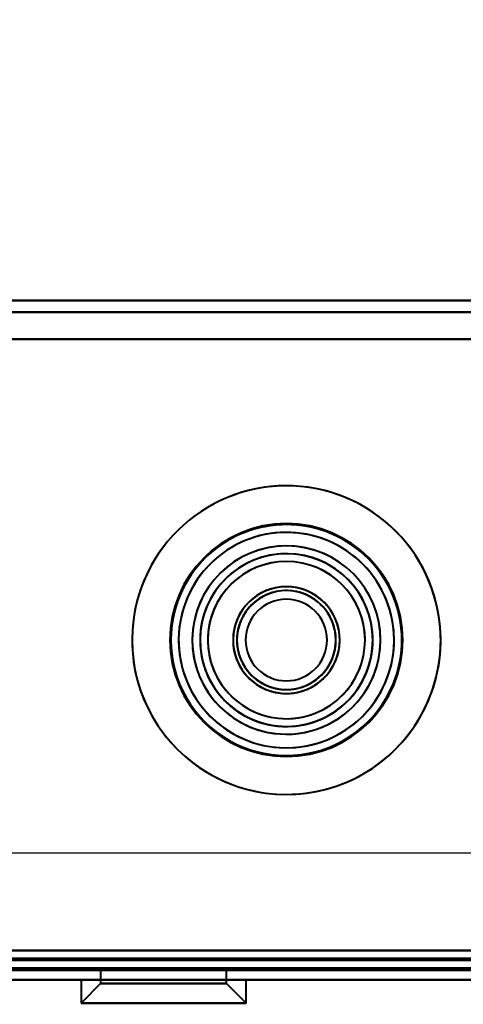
# Model space of a CAD drawing. Header units: millimetres. Extents: x -1321 to 1388, y -120 to 1267.
# Tile 17 of 88: x -380 to -357, y 127 to 178. Entities that reach past the tile are written whole.
import ezdxf

# ---------------------------------------------------------------- set-up
doc = ezdxf.new("R2010")
doc.units = ezdxf.units.MM
for name, color, linetype, lineweight in [('A-ANNO-DIMS', 211, 'Continuous', 30), ('A-ANNO-DIMS-20', 211, 'Continuous', 30), ('G-IMPT', 8, 'Continuous', 40)]:
    doc.layers.add(name, color=color, linetype=linetype, lineweight=lineweight)
doc.styles.add('Arial_1', font='arial.ttf', dxfattribs={"height": 60})
doc.dimstyles.new('Linéaire', dxfattribs={"dimscale": 304.8, "dimtxt": 61.215564, "dimasz": 0.131234, "dimexe": 0.131234, "dimexo": 0.131234, "dimgap": 0.131234, "dimtad": 1, "dimdec": 0, "dimzin": 0, "dimdsep": 46, "dimtxsty": 'Arial_1', "dimblk1": 'OBLIQUE', "dimblk2": 'OBLIQUE', "dimsah": 1, "dimcen": 0.09, "dimazin": 0, "dimtfac": 1, "dimtdec": 4, "dimtix": 1, "dimtmove": 0, "dimatfit": 3, "dimfxl": 1, "dimtvp": 1, "dimtfill": 1, "dimtolj": 1, "dimtzin": 0, "dimarcsym": 2})

# ---------------------------------------------------------------- blocks, each defined once
blk = doc.blocks.new('NEXA 1500 CALQUES_dwg-769064-Droite')
at = {"layer": 'G-IMPT'}
for p, q in [((381.4, 163.372), (-416.4, 163.372)), ((-416.4, 128.872), (416.4, 128.872)), ((-376.08, 128.872), (-376.08, 128.172)), ((-376.08, 128.872), (-376.08, 128.172)), ((-376.08, 128.872), (-369.58, 128.872)), ((-376.08, 128.872), (-369.58, 128.872)), ((-376.08, 128.872), (-369.58, 128.872)), ((-376.08, 128.872), (-369.58, 128.872)), ((-372.83, 128.872), (-376.08, 128.872)), ((-372.83, 128.872), (-376.08, 128.872)), ((-372.83, 128.872), (-376.08, 128.872)), ((-372.83, 128.872), (-376.08, 128.872)), ((-369.58, 128.872), (-372.83, 128.872)), ((-369.58, 128.872), (-372.83, 128.872)), ((-369.58, 128.172), (-369.58, 128.872)), ((-369.58, 128.172), (-369.58, 128.872)), ((400.5, 128.372), (-417.5, 128.372)), ((400.5, 128.372), (-417.5, 128.372)), ((-416.9, 128.372), (416.9, 128.372)), ((-416.9, 128.372), (381.9, 128.372)), ((-377.08, 128.372), (-377.08, 127.172)), ((-377.08, 128.372), (-377.08, 127.172)), ((-377.08, 128.372), (-372.83, 128.372)), ((-377.08, 128.372), (-372.83, 128.372)), ((-372.83, 128.372), (-377.08, 128.372)), ((-372.83, 128.372), (-377.08, 128.372)), ((-372.83, 128.372), (-368.58, 128.372)), ((-372.83, 128.372), (-368.58, 128.372)), ((-368.58, 128.372), (-372.83, 128.372)), ((-368.58, 128.372), (-372.83, 128.372)), ((-368.58, 127.172), (-368.58, 128.372)), ((-368.58, 127.172), (-368.58, 128.372)), ((-376.08, 128.172), (-377.08, 127.172)), ((-376.08, 128.172), (-377.08, 127.172)), ((-376.08, 128.172), (-372.83, 128.172)), ((-376.08, 128.172), (-372.83, 128.172)), ((-372.83, 128.172), (-376.08, 128.172)), ((-372.83, 128.172), (-376.08, 128.172)), ((-372.83, 128.172), (-369.58, 128.172)), ((-372.83, 128.172), (-369.58, 128.172)), ((-369.58, 128.172), (-372.83, 128.172)), ((-369.58, 128.172), (-372.83, 128.172)), ((-368.58, 127.172), (-369.58, 128.172)), ((-368.58, 127.172), (-369.58, 128.172)), ((-377.08, 127.172), (-372.83, 127.172)), ((-377.08, 127.172), (-372.83, 127.172)), ((-372.83, 127.172), (-377.08, 127.172)), ((-372.83, 127.172), (-377.08, 127.172)), ((-372.83, 127.172), (-368.58, 127.172)), ((-372.83, 127.172), (-368.58, 127.172)), ((-368.58, 127.172), (-372.83, 127.172)), ((-368.58, 127.172), (-372.83, 127.172))]:
    blk.add_line(p, q, dxfattribs=at)
at = {"layer": 'G-IMPT', "flags": 128}
for points in [[(-416.4, 163.372), (-216.95, 163.372), (-17.5, 163.372), (181.95, 163.372), (381.4, 163.372)], [(381.4, 163.372), (181.95, 163.372), (-17.5, 163.372), (-216.95, 163.372), (-416.4, 163.372)], [(-416.4, 163.372), (-216.95, 163.372), (-17.5, 163.372), (181.95, 163.372), (381.4, 163.372)], [(381.4, 163.372), (181.95, 163.372), (-17.5, 163.372), (-216.95, 163.372), (-416.4, 163.372)], [(-416.4, 162.772), (-216.95, 162.772), (-17.5, 162.772), (181.95, 162.772), (381.4, 162.772)], [(381.4, 162.772), (181.95, 162.772), (-17.5, 162.772), (-216.95, 162.772), (-416.4, 162.772)], [(381.4, 162.772), (181.95, 162.772), (-17.5, 162.772), (-216.95, 162.772), (-416.4, 162.772)], [(-416.4, 162.772), (-216.95, 162.772), (-17.5, 162.772), (181.95, 162.772), (381.4, 162.772)], [(381.4, 161.372), (181.95, 161.372), (-17.5, 161.372), (-216.95, 161.372), (-416.4, 161.372)], [(381.9, 161.372), (182.325, 161.372), (-17.25, 161.372), (-216.825, 161.372), (-416.4, 161.372)], [(381.4, 161.372), (181.95, 161.372), (-17.5, 161.372), (-216.95, 161.372), (-416.4, 161.372)], [(-416.4, 161.372), (-216.825, 161.372), (-17.25, 161.372), (182.325, 161.372), (381.9, 161.372)], [(-416.4, 161.372), (-216.95, 161.372), (-17.5, 161.372), (181.95, 161.372), (381.4, 161.372)], [(381.9, 161.372), (182.325, 161.372), (-17.25, 161.372), (-216.825, 161.372), (-416.4, 161.372)], [(-416.4, 161.372), (-216.825, 161.372), (-17.25, 161.372), (182.325, 161.372), (381.9, 161.372)], [(-416.4, 161.372), (-216.95, 161.372), (-17.5, 161.372), (181.95, 161.372), (381.4, 161.372)], [(-416.4, 129.872), (-216.95, 129.872), (-17.5, 129.872), (181.95, 129.872), (381.4, 129.872)], [(381.4, 129.872), (181.95, 129.872), (-17.5, 129.872), (-216.95, 129.872), (-416.4, 129.872)], [(-416.4, 129.872), (-216.95, 129.872), (-17.5, 129.872), (181.95, 129.872), (381.4, 129.872)], [(381.4, 129.872), (181.95, 129.872), (-17.5, 129.872), (-216.95, 129.872), (-416.4, 129.872)], [(381.4, 129.872), (181.95, 129.872), (-17.5, 129.872), (-216.95, 129.872), (-416.4, 129.872)], [(-416.4, 129.872), (-216.95, 129.872), (-17.5, 129.872), (181.95, 129.872), (381.4, 129.872)], [(-416.4, 129.872), (-216.95, 129.872), (-17.5, 129.872), (181.95, 129.872), (381.4, 129.872)], [(381.4, 129.872), (181.95, 129.872), (-17.5, 129.872), (-216.95, 129.872), (-416.4, 129.872)], [(-416.4, 129.472), (-208.2, 129.472), (0, 129.472), (208.2, 129.472), (416.4, 129.472)], [(416.4, 129.472), (208.2, 129.472), (0, 129.472), (-208.2, 129.472), (-416.4, 129.472)], [(-416.4, 129.472), (-216.825, 129.472), (-17.25, 129.472), (182.325, 129.472), (381.9, 129.472)], [(381.9, 129.472), (182.325, 129.472), (-17.25, 129.472), (-216.825, 129.472), (-416.4, 129.472)], [(381.9, 129.472), (182.325, 129.472), (-17.25, 129.472), (-216.825, 129.472), (-416.4, 129.472)], [(-416.4, 129.472), (-216.825, 129.472), (-17.25, 129.472), (182.325, 129.472), (381.9, 129.472)], [(-416.4, 129.372), (-208.2, 129.372), (0, 129.372), (208.2, 129.372), (416.4, 129.372)], [(416.4, 129.372), (208.2, 129.372), (0, 129.372), (-208.2, 129.372), (-416.4, 129.372)], [(416.4, 129.372), (208.2, 129.372), (0, 129.372), (-208.2, 129.372), (-416.4, 129.372)], [(-416.4, 129.372), (-208.2, 129.372), (0, 129.372), (208.2, 129.372), (416.4, 129.372)], [(-416.4, 129.372), (-208.2, 129.372), (0, 129.372), (208.2, 129.372), (416.4, 129.372)], [(416.4, 129.372), (208.2, 129.372), (0, 129.372), (-208.2, 129.372), (-416.4, 129.372)], [(416.9, 128.972), (208.45, 128.972), (0, 128.972), (-208.45, 128.972), (-416.9, 128.972)], [(-416.9, 128.972), (-208.45, 128.972), (0, 128.972), (208.45, 128.972), (416.9, 128.972)], [(-416.9, 128.972), (-208.45, 128.972), (0, 128.972), (208.45, 128.972), (416.9, 128.972)], [(416.9, 128.972), (208.45, 128.972), (0, 128.972), (-208.45, 128.972), (-416.9, 128.972)], [(-416.9, 128.972), (-208.45, 128.972), (0, 128.972), (208.45, 128.972), (416.9, 128.972)], [(416.9, 128.972), (208.45, 128.972), (0, 128.972), (-208.45, 128.972), (-416.9, 128.972)], [(-416.9, 128.972), (-217.2, 128.972), (-17.5, 128.972), (182.2, 128.972), (381.9, 128.972)], [(381.9, 128.972), (182.2, 128.972), (-17.5, 128.972), (-217.2, 128.972), (-416.9, 128.972)], [(-416.9, 128.972), (-217.2, 128.972), (-17.5, 128.972), (182.2, 128.972), (381.9, 128.972)], [(381.9, 128.972), (182.2, 128.972), (-17.5, 128.972), (-217.2, 128.972), (-416.9, 128.972)], [(-416.9, 128.972), (-217.2, 128.972), (-17.5, 128.972), (182.2, 128.972), (381.9, 128.972)], [(381.9, 128.972), (182.2, 128.972), (-17.5, 128.972), (-217.2, 128.972), (-416.9, 128.972)], [(416.9, 128.872), (208.45, 128.872), (0, 128.872), (-208.45, 128.872), (-416.9, 128.872)], [(-416.9, 128.872), (-208.45, 128.872), (0, 128.872), (208.45, 128.872), (416.9, 128.872)], [(381.9, 128.872), (182.2, 128.872), (-17.5, 128.872), (-217.2, 128.872), (-416.9, 128.872)], [(-416.9, 128.872), (-217.2, 128.872), (-17.5, 128.872), (182.2, 128.872), (381.9, 128.872)], [(381.5, 128.872), (182, 128.872), (-17.5, 128.872), (-217, 128.872), (-416.5, 128.872)], [(-416.5, 128.872), (-217, 128.872), (-17.5, 128.872), (182, 128.872), (381.5, 128.872)], [(381.5, 128.872), (182, 128.872), (-17.5, 128.872), (-217, 128.872), (-416.5, 128.872)], [(-416.5, 128.872), (-217, 128.872), (-17.5, 128.872), (182, 128.872), (381.5, 128.872)], [(416.4, 128.872), (208.2, 128.872), (0, 128.872), (-208.2, 128.872), (-416.4, 128.872)], [(-416.4, 128.872), (-208.2, 128.872), (0, 128.872), (208.2, 128.872), (416.4, 128.872)], [(416.4, 128.872), (208.2, 128.872), (0, 128.872), (-208.2, 128.872), (-416.4, 128.872)], [(-416.4, 128.872), (-208.2, 128.872), (0, 128.872), (208.2, 128.872), (416.4, 128.872)], [(-416.4, 128.872), (-208.2, 128.872), (0, 128.872), (208.2, 128.872), (416.4, 128.872)], [(416.4, 128.872), (208.2, 128.872), (0, 128.872), (-208.2, 128.872), (-416.4, 128.872)], [(-416.4, 128.872), (-208.2, 128.872), (0, 128.872), (208.2, 128.872), (416.4, 128.872)], [(416.4, 128.872), (208.2, 128.872), (0, 128.872), (-208.2, 128.872), (-416.4, 128.872)], [(-416.4, 128.872), (-208.2, 128.872), (0, 128.872), (208.2, 128.872), (416.4, 128.872)], [(416.4, 128.872), (208.2, 128.872), (0, 128.872), (-208.2, 128.872), (-416.4, 128.872)], [(416.4, 128.872), (208.2, 128.872), (0, 128.872), (-208.2, 128.872), (-416.4, 128.872)], [(-416.4, 128.872), (-208.2, 128.872), (0, 128.872), (208.2, 128.872), (416.4, 128.872)], [(416.9, 128.372), (208.45, 128.372), (0, 128.372), (-208.45, 128.372), (-416.9, 128.372)], [(400.5, 128.372), (196.15, 128.372), (-8.2, 128.372), (-212.55, 128.372), (-416.9, 128.372)], [(-416.9, 128.372), (-208.45, 128.372), (0, 128.372), (208.45, 128.372), (416.9, 128.372)], [(-416.9, 128.372), (-208.45, 128.372), (0, 128.372), (208.45, 128.372), (416.9, 128.372)], [(-416.9, 128.372), (-212.55, 128.372), (-8.2, 128.372), (196.15, 128.372), (400.5, 128.372)], [(416.9, 128.372), (208.45, 128.372), (0, 128.372), (-208.45, 128.372), (-416.9, 128.372)], [(381.9, 128.372), (182.2, 128.372), (-17.5, 128.372), (-217.2, 128.372), (-416.9, 128.372)], [(-416.9, 128.372), (-212.55, 128.372), (-8.2, 128.372), (196.15, 128.372), (400.5, 128.372)], [(-416.9, 128.372), (-212.55, 128.372), (-8.2, 128.372), (196.15, 128.372), (400.5, 128.372)], [(-416.9, 128.372), (-217.2, 128.372), (-17.5, 128.372), (182.2, 128.372), (381.9, 128.372)], [(400.5, 128.372), (196.15, 128.372), (-8.2, 128.372), (-212.55, 128.372), (-416.9, 128.372)], [(400.5, 128.372), (196.15, 128.372), (-8.2, 128.372), (-212.55, 128.372), (-416.9, 128.372)], [(400.5, 128.372), (196.15, 128.372), (-8.2, 128.372), (-212.55, 128.372), (-416.9, 128.372)], [(-416.9, 128.372), (-217.2, 128.372), (-17.5, 128.372), (182.2, 128.372), (381.9, 128.372)], [(-416.9, 128.372), (-212.55, 128.372), (-8.2, 128.372), (196.15, 128.372), (400.5, 128.372)], [(381.9, 128.372), (182.2, 128.372), (-17.5, 128.372), (-217.2, 128.372), (-416.9, 128.372)], [(381.9, 128.372), (182.2, 128.372), (-17.5, 128.372), (-217.2, 128.372), (-416.9, 128.372)], [(-416.9, 128.372), (-217.2, 128.372), (-17.5, 128.372), (182.2, 128.372), (381.9, 128.372)], [(381.9, 128.372), (182.2, 128.372), (-17.5, 128.372), (-217.2, 128.372), (-416.9, 128.372)], [(-416.9, 128.372), (-217.2, 128.372), (-17.5, 128.372), (182.2, 128.372), (381.9, 128.372)], [(381.9, 128.372), (183.8, 128.372), (-14.3, 128.372), (-212.4, 128.372), (-410.5, 128.372)], [(-410.5, 128.372), (-212.4, 128.372), (-14.3, 128.372), (183.8, 128.372), (381.9, 128.372)], [(381.9, 128.372), (183.8, 128.372), (-14.3, 128.372), (-212.4, 128.372), (-410.5, 128.372)], [(-410.5, 128.372), (-212.4, 128.372), (-14.3, 128.372), (183.8, 128.372), (381.9, 128.372)], [(381.9, 128.372), (183.8, 128.372), (-14.3, 128.372), (-212.4, 128.372), (-410.5, 128.372)], [(-410.5, 128.372), (-212.4, 128.372), (-14.3, 128.372), (183.8, 128.372), (381.9, 128.372)], [(-410.5, 128.372), (-212.4, 128.372), (-14.3, 128.372), (183.8, 128.372), (381.9, 128.372)], [(381.9, 128.372), (183.8, 128.372), (-14.3, 128.372), (-212.4, 128.372), (-410.5, 128.372)]]:
    blk.add_lwpolyline(points, dxfattribs=at)
at = {"layer": 'G-IMPT'}
for radius, start, end in [(7.95, 5.1074, 185.1074), (7.95, 5.1074, 185.1074), (7.95, 5.1074, 185.1074), (7.95, 5.1074, 185.1074), (7.95, 337.4773, 157.4773), (7.95, 337.4773, 157.4773), (7.95, 337.4773, 157.4773), (7.95, 337.4773, 157.4773), (6, 360, 180), (6, 0, 180), (6, 360, 180), (6, 360, 180), (6, 0, 180), (6, 0, 180), (6, 0, 180), (6, 360, 180), (6, 0, 180), (6, 0, 180), (6, 0, 180), (6, 360, 180), (6, 360, 180), (6, 0, 180), (5.95, 5.1074, 185.1074), (5.95, 5.1074, 185.1074), (5.95, 5.1074, 185.1074), (5.95, 337.4773, 157.4773), (5.95, 337.4773, 157.4773), (5.95, 337.4773, 157.4773), (5.55, 5.1074, 185.1074), (5.55, 5.1074, 185.1074), (5.55, 337.4773, 157.4773), (5.55, 337.4773, 157.4773), (4.85, 5.1074, 185.1074), (4.85, 5.1074, 185.1074), (4.85, 5.1074, 185.1074), (4.85, 5.1074, 185.1074), (4.85, 337.4773, 157.4773), (4.85, 337.4773, 157.4773), (4.85, 337.4773, 157.4773), (4.85, 337.4773, 157.4773), (4.45, 0, 180), (4.45, 5.1074, 185.1074), (4.45, 5.1074, 185.1074), (4.45, 5.1074, 185.1074), (4.45, 5.1074, 185.1074), (4.45, 5.1074, 185.1074), (4.45, 5.1074, 185.1074), (4.45, 0, 180), (4.45, 360, 180), (4.45, 342.5847, 162.5847), (4.45, 337.4773, 157.4773), (4.45, 0, 157.4773), (4.45, 337.4773, 157.4773), (4.45, 337.4773, 157.4773), (4.45, 337.4773, 157.4773), (4.45, 337.4773, 157.4773), (4.05, 0, 180), (4.05, 0, 180), (4.05, 342.5847, 162.5847), (4.05, 342.5847, 162.5847), (7.95, 157.4773, 337.4773), (7.95, 157.4773, 337.4773), (7.95, 157.4773, 337.4773), (7.95, 157.4773, 337.4773), (5.95, 157.4773, 337.4773), (5.95, 157.4773, 337.4773), (5.95, 157.4773, 337.4773), (2.75, 0, 180), (2.75, 360, 180), (2.75, 5.1074, 185.1074), (2.75, 5.1074, 185.1074), (2.75, 342.5847, 162.5847), (2.75, 342.5847, 162.5847), (2.55, 0, 180), (2.55, 0, 180), (2.55, 5.1074, 185.1074), (2.55, 5.1074, 185.1074), (2.55, 67.4773, 180), (2.55, 5.1074, 185.1074), (2.55, 5.1074, 185.1074), (2.55, 5.1074, 185.1074), (2.55, 5.1074, 185.1074), (2.75, 337.4773, 157.4773), (2.75, 337.4773, 157.4773), (2.55, 342.5847, 162.5847), (2.55, 67.4773, 157.4773), (2.55, 337.4773, 157.4773), (2.55, 337.4773, 157.4773), (2.55, 337.4773, 157.4773), (2.55, 337.4773, 157.4773), (2.55, 337.4773, 157.4773), (2.55, 337.4773, 67.4773), (2.55, 360, 67.4773), (5.55, 157.4773, 337.4773), (5.55, 157.4773, 337.4773), (4.85, 157.4773, 337.4773), (4.85, 157.4773, 337.4773), (4.85, 157.4773, 337.4773), (4.85, 157.4773, 337.4773), (2.1, 90, 270), (2.1, 0, 180), (2.1, 90, 270), (2.1, 90, 270), (2.1, 90, 270), (2.1, 90, 270), (2.1, 90, 270), (2.1, 360, 180), (2.1, 270, 90), (2.1, 270, 90), (2.1, 270, 90), (2.1, 360, 90), (2.1, 360, 90), (2.1, 270, 90), (4.45, 157.4773, 337.4773), (4.45, 157.4773, 337.4773), (4.45, 157.4773, 337.4773), (4.45, 157.4773, 337.4773), (4.45, 157.4773, 337.4773), (4.45, 157.4773, 180), (4.45, 162.5847, 342.5847), (4.05, 162.5847, 342.5847), (4.05, 162.5847, 342.5847), (2.75, 157.4773, 337.4773), (2.75, 157.4773, 337.4773), (2.75, 162.5847, 342.5847), (2.75, 162.5847, 342.5847), (2.55, 157.4773, 180), (2.55, 157.4773, 337.4773), (2.55, 157.4773, 337.4773), (2.55, 157.4773, 337.4773), (2.55, 157.4773, 337.4773), (2.55, 157.4773, 337.4773), (2.55, 162.5847, 275.1074), (7.95, 185.1074, 5.1074), (7.95, 185.1074, 5.1074), (7.95, 185.1074, 5.1074), (7.95, 185.1074, 5.1074), (5.95, 185.1074, 5.1074), (5.95, 185.1074, 5.1074), (5.95, 185.1074, 5.1074), (5.55, 185.1074, 5.1074), (5.55, 185.1074, 5.1074), (4.85, 185.1074, 5.1074), (4.85, 185.1074, 5.1074), (4.85, 185.1074, 5.1074), (4.85, 185.1074, 5.1074), (4.45, 185.1074, 5.1074), (4.45, 185.1074, 5.1074), (4.45, 185.1074, 5.1074), (4.45, 185.1074, 5.1074), (2.75, 185.1074, 5.1074), (2.75, 185.1074, 5.1074), (4.45, 342.5847, 5.1074), (4.45, 360, 5.1074), (6, 180, 360), (6, 180, 0), (6, 180, 360), (6, 180, 360), (6, 180, 0), (6, 180, 360), (6, 180, 360), (6, 180, 0), (6, 180, 270), (6, 180, 0), (6, 180, 0), (6, 180, 0), (6, 180, 0), (6, 180, 0), (4.45, 180, 0), (4.45, 180, 337.4773), (4.45, 180, 0), (4.45, 180, 360), (4.45, 185.1074, 360), (4.05, 180, 0), (4.05, 180, 0), (2.75, 180, 0), (2.75, 180, 360), (2.55, 180, 360), (2.55, 180, 0), (2.55, 180, 337.4773), (2.55, 180, 360), (2.55, 185.1074, 5.1074), (2.55, 185.1074, 5.1074), (2.55, 185.1074, 5.1074), (2.55, 185.1074, 5.1074), (2.55, 185.1074, 0), (2.55, 185.1074, 275.1074), (2.1, 180, 0), (2.1, 180, 0), (2.1, 270, 360), (2.1, 270, 360), (6, 270, 360), (2.55, 275.1074, 5.1074), (2.55, 0, 5.1074), (4.45, 337.4773, 0), (4.45, 185.1074, 342.5847), (2.55, 275.1074, 342.5847)]:
    blk.add_arc((-366.5, 145.872), radius, start, end, dxfattribs=at)
blk = doc.blocks.new('DIMBLOCK1-Droite')
at = {"layer": 'A-ANNO-DIMS-20'}
for p, q in [((-455, 134.913), (-455, 174.913)), ((0, 134.913), (0, 174.913)), ((-455, 134.913), (0, 134.913)), ((-455, 134.913), (-455, 123.197)), ((0, 134.913), (0, 123.197))]:
    blk.add_line(p, q, dxfattribs=at)
at = {"layer": 'A-ANNO-DIMS-20', "lineweight": 50}
for p, q in [((-455, 134.913), (-435, 154.913)), ((0, 134.913), (20, 154.913)), ((-455, 134.913), (-475, 114.913)), ((0, 134.913), (-20, 114.913))]:
    blk.add_line(p, q, dxfattribs=at)
at = {"layer": 'A-ANNO-DIMS-20', "color": 0, "insert": (-296.721, 252.807), "char_height": 60, "width": 166.12962, "attachment_point": 1, "line_spacing_factor": 0.941778, "style": 'Arial_1', "bg_fill": 3, "box_fill_scale": 1.25, "bg_fill_color": 9, "bg_fill_true_color": 13158600, "bg_fill_transparency": 0}
blk.add_mtext('455', dxfattribs=at)
blk = doc.blocks.new('_Oblique')
at = {"color": 0, "linetype": 'ByBlock', "lineweight": -2}
blk.add_line((-0.5, -0.5), (0.5, 0.5), dxfattribs=at)

msp = doc.modelspace()

# ---------------------------------------------------------------- block references
at = {"layer": 'G-IMPT'}
msp.add_blockref('NEXA 1500 CALQUES_dwg-769064-Droite', (0, 0), dxfattribs=at)

# ---------------------------------------------------------------- next in the draw order: dimensions: what is measured, and where the dimension line sits
at = {"layer": 'A-ANNO-DIMS'}
dim = msp.add_linear_dim(base=(0, 134.913), p1=(-455, 163.197), p2=(0, 163.197), dimstyle='Linéaire', override={"dimpost": '<>', "dimfxl": 455}, dxfattribs=at)
dim.commit()
dim.dimension.update_dxf_attribs({"geometry": 'DIMBLOCK1-Droite', "text_midpoint": (-227.5, 205.424)})

# ---------------------------------------------------------------- next in the draw order: linework, layer by layer
at = {"color": 94, "lineweight": 30}
for p, q in [((592.1, 128.372), (-627.1, 128.372)), ((-627.1, 128.372), (592.1, 128.372))]:
    msp.add_line(p, q, dxfattribs=at)

doc.saveas('drawing.dxf')
